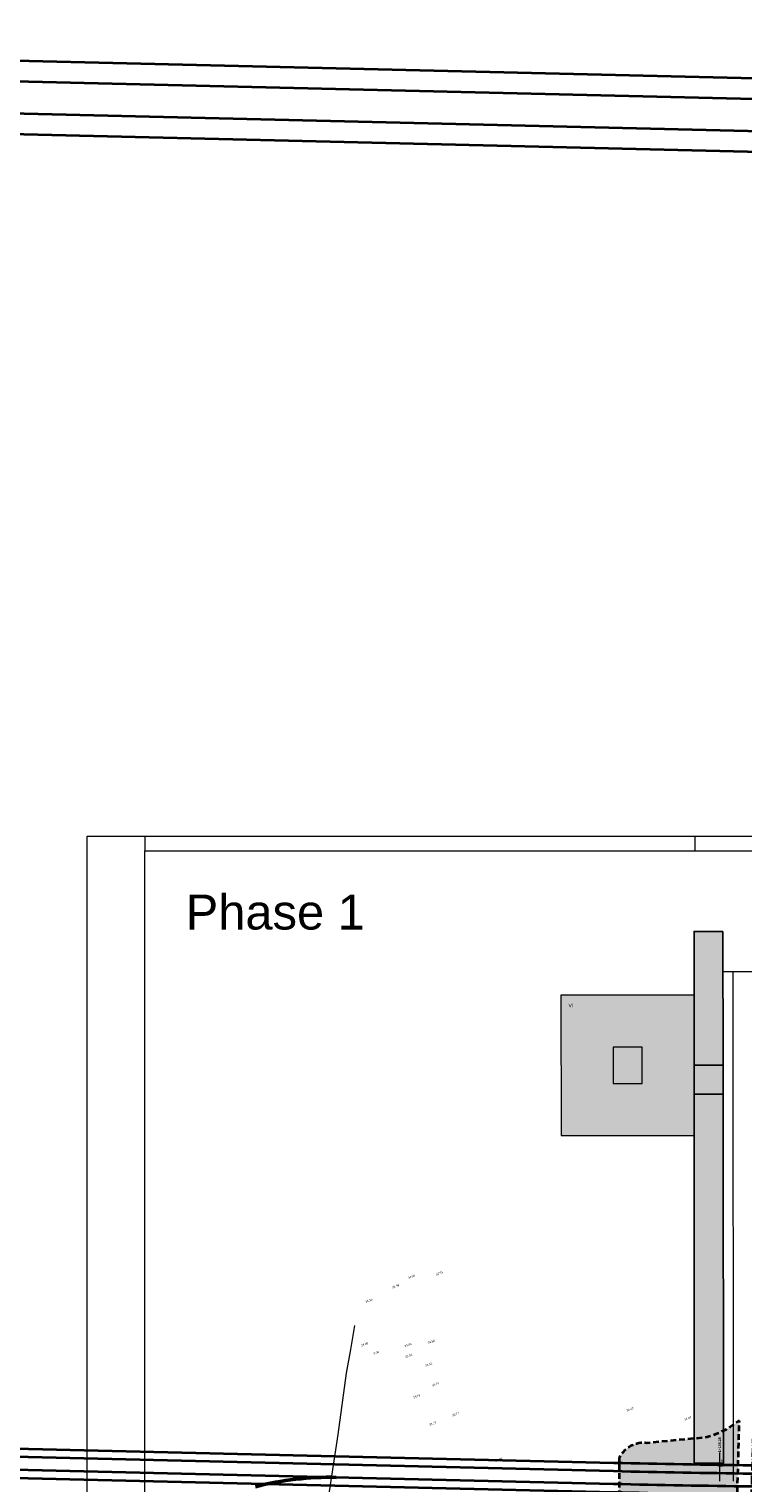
# Model space of a CAD drawing. Header units: metres. Extents: x -5569892 to 1712241, y -5568463 to 2085.
# Tile 46 of 68: x -344 to -221, y 15 to 267. Entities that reach past the tile are written whole.
import ezdxf

# ---------------------------------------------------------------- set-up
doc = ezdxf.new("R2010")
doc.units = ezdxf.units.M
doc.header["$LTSCALE"] = 0.5
for name, pattern in [('9201', [3, 2, -0.9999999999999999]), ('ISO-02 Strichlinie', [3.81, 3.048, -0.7619999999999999]), ('ISO-10 Strichpunktlinie', [4.699, 3.048, -0.7619999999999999, 0.1270000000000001, -0.7619999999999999])]:
    doc.linetypes.add(name, pattern=pattern)
for name, color, linetype, lineweight in [('01.01_Text-Beschriftung Geschosse', 7, 'Continuous', 25), ('02.00_Gebäude-Dachlinien Neubau etc', 7, 'Continuous', 9), ('02.02_Nutzung. Gebäude-Gewerbe Neubau', 7, 'Continuous', 9), ('30 -39 Baustelle- Fläche', 7, 'Continuous', 15), ('70 -74 Zeichnungsblatt- 4 Plankopf Linie', 7, 'Continuous', 13), ('99.02_Vermesserplan-Höhe SWP', 7, 'Continuous', 18), ('99.02_Vermesserplan-Linie Zaun', 7, 'Continuous', 18), ('99.04_Erschließung_VP-KRA_S-LP-Krampnitz 1.BA$0$S-Beschriftung-2', 7, 'Continuous', 20), ('99.04_Erschließung_VP-S-Borde-Kantenstein', 7, 'Continuous', 25), ('Keine', 7, 'Continuous', 9)]:
    doc.layers.add(name, color=color, linetype=linetype, lineweight=lineweight)
for name, color, linetype, lineweight, true_color in [('99.04_1.BA Verkehrsanlagen-Achse', 1, 'Continuous', 20, 0xff0000), ('99.04_Erschließung_VP-KRA_S-LP-Krampnitz 1.BA$0$S-Achse', 1, 'Continuous', 20, 0xff0000), ('99.04_Erschließung_VP-S-Achse', 1, 'Continuous', 20, 0xff0000), ('99.04_Erschließung_VP-S-Farben-Gehweg-Betonsteinpflaster', 7, 'Continuous', 25, 0xffd6a8), ('99.04_Erschließung_VP-S-Farben-Grünflächen', 7, 'Continuous', 25, 0xc2e687), ('99.04_Gleisplanung VP 02_23-EB-1236L-A-FAHRKANTE', 150, 'Continuous', 35, 0x007fff), ('99.04_Gleisplanung VP 02_23-EB-1236R-A-FAHRKANTE', 150, 'Continuous', 35, 0x007fff), ('99.04_Gleisplanung VP 02_23-SB-460Y-003-LIN-SCHIENE', 150, 'Continuous', 50, 0x007fff)]:
    doc.layers.add(name, color=color, linetype=linetype, lineweight=lineweight, true_color=true_color)
doc.styles.add('Arial', font='arial.ttf')
doc.styles.add('Arial (bold)', font='arialbd.ttf')

# ---------------------------------------------------------------- blocks, each defined once
blk = doc.blocks.new('_23-07-06_Massenplan_TB_Weiterführende Schule (3D)')
at = {"layer": '02.02_Nutzung. Gebäude-Gewerbe Neubau', "linetype": 'Continuous', "lineweight": 0}
blk.add_hatch(color=9, dxfattribs=at).paths.add_polyline_path([(-252.4374093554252, 75.563225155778), (-229.4374174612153, 75.58253432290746), (-229.4577760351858, 99.83252577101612), (-252.4577679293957, 99.81321661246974)])
at = {"layer": '99.04_Erschließung_VP-S-Farben-Gehweg-Betonsteinpflaster', "linetype": 'Continuous', "lineweight": 0, "true_color": 0xffd6a8}
blk.add_hatch(color=41, dxfattribs=at).paths.add_polyline_path([(-229.4476152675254, 87.72539159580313), (-229.4434175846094, 82.72539335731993), (-224.4436554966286, 82.72959080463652), (-224.4476170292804, 87.7295892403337)])
at = {"layer": '99.04_Erschließung_VP-S-Farben-Grünflächen', "linetype": 'Continuous', "lineweight": 0, "true_color": 0xc2e687}
for points in [[(-224.46701631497, 110.8367183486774), (-229.4670145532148, 110.8325206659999), (-229.4476152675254, 87.72539159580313), (-224.4476170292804, 87.7295892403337)], [(-224.4434193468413, 82.72959100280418), (-229.4434140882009, 82.72539336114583), (-229.4434238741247, 18.88848074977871), (-224.3898259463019, 18.89272343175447)]]:
    blk.add_hatch(color=71, dxfattribs=at).paths.add_polyline_path(points)
at = {"layer": '02.00_Gebäude-Dachlinien Neubau etc', "flags": 128}
blk.add_lwpolyline([(-243.4449682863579, 84.57077774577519), (-238.4449700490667, 84.57497539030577), (-238.4502171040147, 90.82497318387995), (-243.4502153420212, 90.82077554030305)], close=True, dxfattribs=at)
at = {"layer": '02.02_Nutzung. Gebäude-Gewerbe Neubau', "flags": 128}
blk.add_lwpolyline([(-252.4374093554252, 75.563225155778), (-229.4374174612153, 75.58253432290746), (-229.4577760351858, 99.83252577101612), (-252.4577679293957, 99.81321661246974)], close=True, dxfattribs=at)
at = {"layer": '99.02_Vermesserplan-Linie Zaun', "color": 7, "linetype": 'Continuous', "lineweight": 18}
for p, q in [((-288.778848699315, 38.58518156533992), (-288.1036361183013, 42.68431430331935)), ((-289.5489049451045, 34.48623785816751), (-288.778848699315, 38.58518156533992)), ((-290.9578358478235, 23.88850589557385), (-289.5489049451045, 34.48623785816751)), ((-292.8637979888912, 11.35691881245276), (-290.9578358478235, 23.88850589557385))]:
    blk.add_line(p, q, dxfattribs=at)
at = {"layer": '99.04_1.BA Verkehrsanlagen-Achse', "linetype": 'Continuous', "lineweight": 20}
blk.add_line((14.28878464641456, 104.0371536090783), (-224.4611430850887, 103.836717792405), dxfattribs=at)
at = {"layer": '99.04_Erschließung_VP-KRA_S-LP-Krampnitz 1.BA$0$S-Achse', "linetype": 'Continuous'}
for p, q in [((14.28878468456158, 104.0371535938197), (-224.4611431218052, 103.8367177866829)), ((-222.6372072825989, 15.77428168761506), (-222.7111401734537, 103.8381869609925))]:
    blk.add_line(p, q, dxfattribs=at)
at = {"layer": '99.04_Erschließung_VP-KRA_S-LP-Krampnitz 1.BA$0$S-Beschriftung-2', "linetype": 'Continuous'}
blk.add_line((-225.0570866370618, 20.77499713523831), (-225.0570875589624, 15.77499713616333), dxfattribs=at)
at = {"layer": '99.04_Erschließung_VP-S-Achse', "linetype": 'Continuous'}
for p, q in [((14.28878468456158, 104.0371535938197), (-224.4611431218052, 103.8367177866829)), ((-222.6372072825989, 15.77428168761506), (-222.7111401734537, 103.8381869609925))]:
    blk.add_line(p, q, dxfattribs=at)
at = {"layer": '99.04_Erschließung_VP-S-Borde-Kantenstein', "lineweight": 9}
for p, q in [((-229.4476117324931, 87.72539159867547), (-224.4478531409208, 87.72958904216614)), ((-229.4434140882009, 82.72539336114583), (-224.4436554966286, 82.72959080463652))]:
    blk.add_line(p, q, dxfattribs=at)
at = {"layer": '99.04_Erschließung_VP-S-Farben-Gehweg-Betonsteinpflaster', "flags": 128}
blk.add_lwpolyline([(-229.4476152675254, 87.72539159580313), (-229.4434175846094, 82.72539335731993), (-224.4436554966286, 82.72959080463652), (-224.4476170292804, 87.7295892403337)], close=True, dxfattribs=at)
at = {"layer": '99.04_Erschließung_VP-S-Farben-Grünflächen', "flags": 128}
for points in [[(-224.46701631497, 110.8367183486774), (-229.4670145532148, 110.8325206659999), (-229.4476152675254, 87.72539159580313), (-224.4476170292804, 87.7295892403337)], [(-224.4434193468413, 82.72959100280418), (-229.4434140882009, 82.72539336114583), (-229.4434238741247, 18.88848074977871), (-224.3898259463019, 18.89272343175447)]]:
    blk.add_lwpolyline(points, close=True, dxfattribs=at)
at = {"layer": '99.04_Gleisplanung VP 02_23-EB-1236L-A-FAHRKANTE', "flags": 128}
for points in [[(562.054785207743, 14.66357436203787), (-195.6767769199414, 14.71251310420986, -0.005965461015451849), (-243.3691821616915, 15.28463055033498), (-544.421406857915, 22.48900882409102)], [(562.0546754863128, 13.22887045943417), (-195.6768878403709, 13.27780679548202), (-195.6768879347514, 13.27780679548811, -0.005965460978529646), (-243.4035246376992, 13.85033473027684), (-243.4035247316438, 13.85033473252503), (-243.4035247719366, 13.85033473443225), (-544.4557500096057, 21.05471206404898, -0.0001531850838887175)]]:
    blk.add_lwpolyline(points, format="xyb", dxfattribs=at)
at = {"layer": '99.04_Gleisplanung VP 02_23-EB-1236R-A-FAHRKANTE', "flags": 128}
for points in [[(563.0160730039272, 18.31275983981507), (-195.6329211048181, 18.36176344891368), (-195.632921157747, 18.36176344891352, -0.005965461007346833), (-243.3253258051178, 18.93388033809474), (-544.4057281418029, 26.13893524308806)], [(563.0159632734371, 16.87805594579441), (-195.6330320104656, 16.92705714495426, -0.005965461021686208), (-243.3596684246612, 17.49958452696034), (-544.4400713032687, 24.70463848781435)]]:
    blk.add_lwpolyline(points, format="xyb", dxfattribs=at)
at = {"layer": '99.04_Gleisplanung VP 02_23-SB-460Y-003-LIN-SCHIENE'}
blk.add_arc((-292.4931068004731, -34.26232273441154), 50.72324774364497, 88.62901267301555, 104.5502216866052, dxfattribs=at)
at = {"layer": '01.01_Text-Beschriftung Geschosse', "color": 7, "insert": (-251.1452204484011, 98.33863089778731), "char_height": 0.6041319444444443, "width": 6.231750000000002, "attachment_point": 1, "rotation": 0.0481014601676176, "line_spacing_factor": 4, "style": 'Arial'}
blk.add_mtext('VI', dxfattribs=at)
at = {"layer": '99.02_Vermesserplan-Höhe SWP', "color": 7, "char_height": 0.36, "rotation": 20.70020901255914, "line_spacing_factor": 0.251004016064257, "style": 'Arial'}
for s, insert, attachment_point in [('34.00', (-277.7087070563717, 51.36357818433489), 6), ('33.91', (-274.0633260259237, 51.5217994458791), 4), ('33.98', (-281.6205995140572, 49.28267056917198), 4), ('34.10', (-286.2413316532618, 46.79426669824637), 4), ('33.88', (-275.5275157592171, 39.8601533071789), 1), ('34.08', (-286.4715210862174, 39.62238576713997), 2), ('0.00', (-283.9908531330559, 38.35541156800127), 3), ('33.95', (-278.3170167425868, 39.5565602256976), 6), ('33.81', (-278.1816257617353, 37.68467843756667), 6), ('33.81', (-275.9125214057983, 35.73374881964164), 4), ('33.76', (-274.705235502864, 32.34221394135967), 4), ('33.76', (-276.8107836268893, 30.68237693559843), 6), ('33.77', (-271.3192279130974, 27.3178476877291), 1), ('34.42', (-241.168896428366, 28.18311240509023), 1), ('33.77', (-274.0253869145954, 25.95987107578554), 6), ('34.07', (-230.0432892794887, 27.04693940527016), 3), ('33.88', (-262.6837502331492, 19.8813707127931), 3)]:
    blk.add_mtext(s, dxfattribs=dict(at, insert=insert, attachment_point=attachment_point))
at = {"layer": '99.04_Erschließung_VP-KRA_S-LP-Krampnitz 1.BA$0$S-Beschriftung-2', "char_height": 0.45, "rotation": 89.99998943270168, "line_spacing_factor": 1.012096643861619, "style": 'Arial (bold)'}
for s, insert, attachment_point in [('1+166.15', (-225.0570866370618, 20.77499713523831), 4), ('R=∞', (-224.9436439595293, 18.27499711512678), 1)]:
    blk.add_mtext(s, dxfattribs=dict(at, insert=insert, attachment_point=attachment_point))
blk = doc.blocks.new('Gruppe-489')
at = {"layer": '30 -39 Baustelle- Fläche', "linetype": 'Continuous', "lineweight": 0, "transparency": 33554505}
h = blk.add_hatch(color=255, dxfattribs=at)
edge = h.paths.add_edge_path()
edge.add_arc((-190.6010017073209, -54.96252978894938), 53.37301022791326, 124.00787733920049, 129.021729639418, ccw=False)
edge.add_line((-220.4528934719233, -10.71840273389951), (-220.5391147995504, -10.6657204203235))
edge.add_arc((-219.4687823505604, -6.153735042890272), 4.637199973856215, 203.4799153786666, 256.6549774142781, ccw=False)
edge.add_line((-223.722021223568, -8.001323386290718), (-224.0099904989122, 0.9314834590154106))
edge.add_line((-224.0099904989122, 0.931483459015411), (-224.0099904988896, 0.9314834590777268))
edge.add_arc((-212.6846498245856, -3.174463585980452), 12.04666520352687, 142.5637391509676, 160.0721342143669, ccw=False)
edge.add_line((-222.2500642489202, 4.148444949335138), (-222.2500642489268, 4.148444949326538))
edge.add_line((-222.2500642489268, 4.148444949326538), (-221.6360760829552, 26.27154461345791))
edge.add_arc((-231.8471444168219, 39.12911567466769), 16.4189844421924, 286.3546258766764, 308.4554698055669, ccw=False)
edge.add_line((-227.2238595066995, 23.37448820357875), (-237.5555113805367, 22.3832424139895))
edge.add_arc((-238.1607597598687, 17.66620027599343), 4.755713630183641, 82.68827280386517, 152.8128036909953)
edge.add_line((-242.3910550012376, 19.83908184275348), (-242.4912663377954, 3.989663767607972))
edge.add_line((-242.4912663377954, 3.989663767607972), (-242.5713376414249, -13.28225690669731))
edge.add_line((-242.5713376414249, -13.28225690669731), (-241.6132487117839, -13.42206403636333))
edge.add_line((-241.6132487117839, -13.42206403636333), (-241.6276335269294, -17.63732371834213))
edge.add_line((-241.6276335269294, -17.63732371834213), (-232.2807374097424, -18.0005861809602))
edge.add_arc((-232.7494304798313, -21.71407487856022), 3.742949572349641, 54.97103794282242, 82.80652505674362, ccw=False)
edge.add_line((-230.6010132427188, -18.64911568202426), (-229.068609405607, -21.03493739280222))
edge.add_arc((-213.5931518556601, -25.68076091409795), 16.15776787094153, 131.0557129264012, 163.2899337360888, ccw=False)
h = blk.add_hatch(color=255, dxfattribs=at)
edge = h.paths.add_edge_path()
edge.add_arc((-35.86757440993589, -46.11475101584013), 70.95550183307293, 118.5240215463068, 124.0363419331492)
edge.add_line((-75.58269126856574, 12.68484705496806), (-82.73684278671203, 6.229051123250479))
edge.add_line((-82.73684278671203, 6.229051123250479), (-89.95767006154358, -1.309999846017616))
edge.add_line((-89.95767006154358, -1.309999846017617), (-93.54505155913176, -4.858236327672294))
edge.add_arc((-110.5149631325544, 12.56595778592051), 24.32242667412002, 296.27209276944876, 314.24327269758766, ccw=False)
edge.add_arc((-112.5868538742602, 18.57889688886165), 30.64187323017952, 272.5360725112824, 294.769184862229, ccw=False)
edge.add_line((-111.231001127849, -12.03296451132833), (-120.0596494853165, -11.87609270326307))
edge.add_line((-120.0596494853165, -11.87609270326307), (-139.0522190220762, -11.51215725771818))
edge.add_line((-139.0522190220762, -11.51215725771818), (-155.595940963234, -11.37190662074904))
edge.add_line((-155.595940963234, -11.37190662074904), (-174.6679697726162, -11.62066338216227))
edge.add_line((-174.6679697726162, -11.62066338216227), (-191.8998468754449, -11.88921261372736))
edge.add_line((-191.8998468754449, -11.88921261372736), (-201.9391066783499, -12.26175710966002))
edge.add_line((-201.9391066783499, -12.26175710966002), (-208.5778893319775, -13.09014140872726))
edge.add_arc((-205.3354610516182, -29.55001757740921), 16.77619935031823, 101.1440005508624, 124.8544642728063)
edge.add_arc((-207.761470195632, -22.42293992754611), 9.765801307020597, 137.1656957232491, 174.3874243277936)
edge.add_line((-217.4804538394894, -21.46783150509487), (-218.0888222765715, -26.49330814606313))
edge.add_line((-218.0888222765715, -26.49330814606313), (-219.4745645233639, -40.84734468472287))
edge.add_line((-219.4745645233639, -40.84734468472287), (-220.1367228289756, -49.46499846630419))
edge.add_line((-220.1367228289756, -49.46499846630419), (-220.4176406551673, -52.47467769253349))
edge.add_line((-220.4176406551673, -52.47467769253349), (-230.5425381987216, -52.47659661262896))
edge.add_line((-230.5425381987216, -52.47659661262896), (-230.0583848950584, -47.31923588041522))
edge.add_line((-230.0583848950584, -47.31923588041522), (-229.1403537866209, -35.78830642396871))
edge.add_line((-229.1403537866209, -35.78830642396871), (-229.0859382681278, -28.51277298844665))
edge.add_line((-229.0859382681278, -28.51277298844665), (-229.3865870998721, -23.45785280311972))
edge.add_line((-229.3865870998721, -23.45785280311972), (-229.0686094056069, -21.03493739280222))
edge.add_arc((-213.5931518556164, -25.68076091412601), 16.15776787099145, 131.0557129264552, 163.2899337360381, ccw=False)
edge.add_arc((-190.6010015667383, -54.96252996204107), 53.37301045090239, 120.7038033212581, 129.0217296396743, ccw=False)
edge.add_line((-217.8532603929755, -9.071434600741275), (-217.8532603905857, -9.071434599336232))
edge.add_arc((-206.541107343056, -28.31188387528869), 22.31949136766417, 97.58321290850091, 120.4528038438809, ccw=False)
edge.add_line((-209.4865206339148, -6.187593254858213), (-209.4865206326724, -6.187593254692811))
edge.add_line((-209.4865206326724, -6.187593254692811), (-201.4567140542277, -5.31370943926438))
edge.add_line((-201.4567140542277, -5.31370943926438), (-192.5565850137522, -4.971157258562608))
edge.add_line((-192.5565850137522, -4.971157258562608), (-180.0254831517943, -4.711621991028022))
edge.add_line((-180.0254831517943, -4.711621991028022), (-162.6154168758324, -4.56334816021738))
edge.add_line((-162.6154168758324, -4.56334816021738), (-147.7874442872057, -4.344285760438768))
edge.add_line((-147.7874442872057, -4.344285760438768), (-131.8932709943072, -4.587789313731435))
edge.add_line((-131.8932709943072, -4.587789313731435), (-117.5017487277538, -4.83444207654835))
edge.add_line((-117.5017487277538, -4.83444207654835), (-109.203821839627, -4.997447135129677))
edge.add_line((-109.203821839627, -4.997447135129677), (-109.2038218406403, -4.997447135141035))
edge.add_arc((-109.340026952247, 7.153754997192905), 12.15196548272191, 270.6422122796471, 290.8939784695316)
edge.add_line((-105.0061522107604, -4.199121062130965), (-105.0061522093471, -4.199121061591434))
edge.add_line((-105.0061522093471, -4.199121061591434), (-105.0061522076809, -4.199121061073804))
edge.add_arc((-109.9263743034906, 11.63881926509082), 16.5845994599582, 287.2579544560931, 312.8345690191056)
edge.add_line((-98.65077261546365, -0.5229958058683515), (-98.65077261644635, -0.5229958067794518))
edge.add_line((-98.65077261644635, -0.5229958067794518), (-95.02332566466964, 3.074813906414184))
edge.add_line((-95.02332566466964, 3.074813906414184), (-90.14185756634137, 8.594516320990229))
edge.add_line((-90.14185756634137, 8.594516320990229), (-86.35295867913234, 12.5611331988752))
edge.add_line((-86.35295867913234, 12.5611331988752), (-82.33820205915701, 16.22795801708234))
edge.add_line((-82.33820205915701, 16.22795801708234), (-69.7507541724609, 16.22795801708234))
at = {"layer": '30 -39 Baustelle- Fläche', "linetype": 'Continuous', "lineweight": 0, "true_color": 0xeeeeee, "transparency": 33554687}
blk.add_hatch(color=7, dxfattribs=at).paths.add_polyline_path([(-230.5425381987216, -52.47659661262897), (-231.2486013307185, -59.99781405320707), (-232.5412339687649, -78.2092226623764), (-237.332170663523, -106.70723692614), (-247.1064933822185, -112.7054254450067), (-253.1412261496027, -115.7938567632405), (-229.3184470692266, -122.7621026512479), (-229.3478329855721, -122.3893546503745), (-228.4727264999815, -112.1122460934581), (-228.1834647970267, -105.3615510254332), (-227.8520398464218, -100.5058561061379), (-227.3411471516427, -92.3786858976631), (-226.8178220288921, -79.23126829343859), (-225.8956886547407, -69.55579571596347), (-223.6387651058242, -64.6044084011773), (-221.3972972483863, -59.83568986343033), (-220.8655805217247, -57.27378684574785), (-220.4176406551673, -52.4746776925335)])
at = {"layer": '30 -39 Baustelle- Fläche', "color": 160, "linetype": '9201', "lineweight": 35, "transparency": 33554687, "flags": 128}
for points in [[(-82.33820205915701, 16.22795801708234), (-80.47239237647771, 17.93207059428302, -0.0406730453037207), (-70.97909525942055, 23.59585199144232, -0.03475555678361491), (-58.8744940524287, 28.42070092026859), (-49.43781070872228, 30.89748985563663), (-43.06040012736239, 32.36047891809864), (-35.50716228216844, 33.99639253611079, 0.06178516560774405), (-27.4495765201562, 36.95258138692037, 0.07137075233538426), (-18.72182307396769, 43.40740592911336), (-13.68526934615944, 48.21941335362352), (-9.119547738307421, 52.84615922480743), (-3.239000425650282, 58.73088877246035), (6.31209133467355, 67.73427310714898), (12.13871321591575, 72.97091848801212), (20.01275102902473, 79.6789378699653), (28.26759813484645, 86.58805046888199), (34.0334493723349, 91.1745247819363), (42.94591408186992, 89.60491956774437), (33.78644830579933, 82.21441665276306), (30.25712620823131, 79.23665608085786), (13.8718956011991, 65.09766203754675), (3.152909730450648, 55.3703120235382), (-8.51590785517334, 43.56198625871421), (-15.4205631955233, 37.09616438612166), (-21.09554883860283, 32.74737387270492, -0.09812616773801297), (-33.52656050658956, 27.32684608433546), (-43.46832464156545, 25.07834872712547, 0.03783692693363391), (-59.44002562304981, 20.81075073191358, 0.0398179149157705), (-69.7507541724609, 16.22795801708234)], [(-224.2054538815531, -13.49665207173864, -0.02188054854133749), (-220.4528934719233, -10.71840273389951), (-220.5391147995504, -10.6657204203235, -0.2362750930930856), (-223.722021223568, -8.001323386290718), (-224.0099904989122, 0.931483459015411), (-224.0099904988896, 0.9314834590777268, -0.07654375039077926), (-222.2500642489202, 4.148444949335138), (-222.2500642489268, 4.148444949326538), (-221.6360760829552, 26.27154461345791, -0.09673316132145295), (-227.2238595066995, 23.37448820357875), (-237.5555113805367, 22.3832424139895, 0.315896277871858), (-242.3910550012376, 19.83908184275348), (-242.4912663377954, 3.989663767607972), (-242.5713376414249, -13.28225690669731), (-241.6132487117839, -13.42206403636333), (-241.6276335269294, -17.63732371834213), (-232.2807374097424, -18.0005861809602, -0.1220559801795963), (-230.6010132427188, -18.64911568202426), (-229.068609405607, -21.03493739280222, -0.1415831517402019)], [(-69.7507541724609, 16.22795801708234, 0.02405667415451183), (-75.58269126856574, 12.68484705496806), (-82.73684278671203, 6.229051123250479), (-89.95767006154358, -1.309999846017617), (-93.54505155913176, -4.858236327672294, -0.07857517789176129), (-99.74901835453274, -9.244014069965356, -0.09731572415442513), (-111.231001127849, -12.03296451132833), (-120.0596494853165, -11.87609270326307), (-139.0522190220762, -11.51215725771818), (-155.595940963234, -11.37190662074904), (-174.6679697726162, -11.62066338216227), (-191.8998468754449, -11.88921261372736), (-201.9391066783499, -12.26175710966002), (-208.5778893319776, -13.09014140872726, 0.1038271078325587), (-214.9229562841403, -15.78336221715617, 0.1638536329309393), (-217.4804538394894, -21.46783150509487), (-218.0888222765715, -26.49330814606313), (-219.4745645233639, -40.84734468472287), (-220.1367228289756, -49.46499846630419), (-220.4176406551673, -52.47467769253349), (-230.5425381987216, -52.47659661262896), (-230.0583848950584, -47.31923588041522), (-229.1403537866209, -35.78830642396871), (-229.0859382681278, -28.51277298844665), (-229.3865870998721, -23.45785280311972), (-229.0686094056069, -21.03493739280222, -0.1415831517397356), (-224.2054538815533, -13.49665207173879, -0.03630974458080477), (-217.8532603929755, -9.071434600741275), (-217.8532603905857, -9.071434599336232, -0.1001199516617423), (-209.4865206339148, -6.187593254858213), (-209.4865206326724, -6.187593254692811), (-201.4567140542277, -5.31370943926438), (-192.5565850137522, -4.971157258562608), (-180.0254831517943, -4.711621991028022), (-162.6154168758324, -4.56334816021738), (-147.7874442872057, -4.344285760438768), (-131.8932709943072, -4.587789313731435), (-117.5017487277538, -4.83444207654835), (-109.203821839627, -4.997447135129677), (-109.2038218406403, -4.997447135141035, 0.08859571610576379), (-105.0061522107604, -4.199121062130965), (-105.0061522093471, -4.199121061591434), (-105.0061522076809, -4.199121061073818, 0.1120646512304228), (-98.65077261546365, -0.5229958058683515), (-98.65077261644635, -0.5229958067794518), (-95.02332566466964, 3.074813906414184), (-90.14185756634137, 8.594516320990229), (-86.35295867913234, 12.5611331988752), (-82.33820205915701, 16.22795801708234)]]:
    blk.add_lwpolyline(points, format="xyb", close=True, dxfattribs=at)
at = {"layer": '30 -39 Baustelle- Fläche', "color": 160, "linetype": 'Continuous', "lineweight": 35, "flags": 128}
blk.add_lwpolyline([(-230.5425381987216, -52.47659661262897), (-231.2486013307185, -59.99781405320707), (-232.5412339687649, -78.2092226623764), (-237.332170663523, -106.70723692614), (-247.1064933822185, -112.7054254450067), (-253.1412261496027, -115.7938567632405), (-229.3184470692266, -122.7621026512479), (-229.3478329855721, -122.3893546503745), (-228.4727264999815, -112.1122460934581), (-228.1834647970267, -105.3615510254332), (-227.8520398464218, -100.5058561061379), (-227.3411471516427, -92.3786858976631), (-226.8178220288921, -79.23126829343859), (-225.8956886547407, -69.55579571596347), (-223.6387651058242, -64.6044084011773), (-221.3972972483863, -59.83568986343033), (-220.8655805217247, -57.27378684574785), (-220.4176406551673, -52.4746776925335)], close=True, dxfattribs=at)
blk = doc.blocks.new('Gruppe-496')
at = {"layer": '30 -39 Baustelle- Fläche', "color": 92, "linetype": 'ISO-10 Strichpunktlinie', "lineweight": 35, "flags": 128}
blk.add_lwpolyline([(-220.6488373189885, -7.883052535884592), (-220.8433773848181, -7.761950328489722), (-221.1947131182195, -7.385528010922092), (-221.2433175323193, -7.300425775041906), (-221.492579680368, 0.4316859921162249), (-221.0534897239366, 1.403937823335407), (-219.770567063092, 3.375006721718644), (-219.1360760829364, 26.23685971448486), (-219.1360760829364, 50.54209387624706), (-132.4999999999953, 37.49999999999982), (-63.57629475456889, 37.49999999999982), (-63.57629475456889, 29.57967161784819), (-72.08017353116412, 25.84273071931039), (-77.12286586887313, 23.10573506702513), (-82.02732332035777, 19.90248534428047), (-90.03569611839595, 12.327511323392), (-96.11814082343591, 5.609314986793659), (-100.697879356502, 1.004430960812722), (-101.7420685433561, 0.179693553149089), (-102.8553429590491, -0.537531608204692), (-104.5993719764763, -1.395544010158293), (-105.808916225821, -1.831047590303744), (-106.9059077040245, -2.180109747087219), (-108.5641172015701, -2.459469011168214), (-110.1657847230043, -2.478067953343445), (-115.3385231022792, -2.37645431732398), (-124.6539578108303, -2.211494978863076), (-130.7680731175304, -2.106706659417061), (-138.0224229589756, -1.993595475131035), (-147.0564121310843, -1.855192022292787), (-155.2350022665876, -1.954040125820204), (-162.6445274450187, -2.063505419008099), (-171.7247373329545, -2.14083754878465), (-183.1331762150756, -2.275386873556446), (-197.0877084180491, -2.643702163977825), (-201.6402523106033, -2.818922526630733), (-209.9109572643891, -3.719023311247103), (-214.6329917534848, -4.835318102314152), (-219.0505528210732, -6.870477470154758)], close=True, dxfattribs=at)
for points in [[(0.2640000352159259, -120.8361554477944), (0.2640000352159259, -2.139541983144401), (-29.42099996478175, -2.139541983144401), (-36.88545038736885, 13.26982099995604), (-70.84270669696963, 13.26982099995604), (-76.66766601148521, 8.351855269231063), (-81.00134540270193, 4.441209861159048), (-85.563593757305, -0.3220979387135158), (-91.62645155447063, -6.42354509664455), (-95.06441562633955, -9.365235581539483), (-100.675832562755, -12.34543063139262), (-103.5898620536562, -13.31141105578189), (-107.3512451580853, -14.13981697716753), (-110.1107079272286, -14.46111220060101), (-111.17960796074, -14.52427073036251), (-114.2616667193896, -14.46950717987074), (-122.1797210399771, -14.3259202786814), (-148.0189380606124, -13.92638299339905), (-183.238843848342, -14.24463244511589), (-201.750697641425, -14.74755721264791), (-207.9600061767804, -15.52235192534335), (-212.9885529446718, -17.49255252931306), (-213.1298524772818, -17.58519480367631), (-214.3221931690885, -19.38465426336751), (-215.317958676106, -24.34421929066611), (-217.3755916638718, -46.03054639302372), (-217.9185747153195, -52.69550307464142), (-218.400264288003, -57.64838990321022), (-219.0173952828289, -60.62183361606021), (-223.4524789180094, -70.20514429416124), (-224.4078829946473, -81.27391417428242), (-225.7845587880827, -107.5372289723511)], [(-225.7845587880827, -107.5372289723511), (-225.7853686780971, -107.5526795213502), (-226.6088314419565, -119.626779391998), (-69.44929069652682, -170.9841022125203), (-67.43912998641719, -165.6133738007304), (-41.29999999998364, -171.8999999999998), (-28.65228696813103, -171.0108412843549), (-5.88434157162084, -155.1891187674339), (0.2640000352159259, -141.0984058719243), (0.2640000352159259, -120.8361554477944)]]:
    blk.add_lwpolyline(points, dxfattribs=at)
at = {"layer": '30 -39 Baustelle- Fläche', "color": 92, "char_height": 0.6041319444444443, "attachment_point": 2, "line_spacing_factor": 0.9712426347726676, "style": 'Arial'}
for insert, rotation in [((-172.8406214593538, 43.10854549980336), 351.4390432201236), ((-217.9513293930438, 28.87991028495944), 90), ((-69.49913802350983, 28.50505547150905), 25.228799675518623), ((-96.47588041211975, 7.161329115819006), 47.71152103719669), ((-76.25599732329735, 7.152049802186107), 43.115001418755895), ((-34.50493958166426, 6.969424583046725), 296.4760989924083), ((-198.7699519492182, -1.563068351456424), 3.5263809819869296), ((-215.2509833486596, -35.66620629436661), 84.57991183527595), ((0.626446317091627, -49.8783713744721), 90), ((-224.6815317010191, -101.3855863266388), 86.75980160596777), ((-11.45780353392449, -170.5122918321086), 346.5741907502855)]:
    blk.add_mtext('Reptilienschutzzaun Bestand', dxfattribs=dict(at, insert=insert, rotation=rotation))
at = {"layer": '30 -39 Baustelle- Fläche', "color": 92, "insert": (-196.3590449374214, -15.40686830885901), "char_height": 0.6041319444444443, "attachment_point": 2, "line_spacing_factor": 0.9712426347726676, "style": 'Arial'}
blk.add_mtext('Reptilienschutzzaun Bestand', dxfattribs=at)
blk = doc.blocks.new('_BE Phase 1 (3D)')
at = {"layer": 'Keine', "color": 7, "transparency": 33554687}
blk.add_blockref('Gruppe-489', (0, 0), dxfattribs=at)
at = {"layer": 'Keine', "color": 7}
blk.add_blockref('Gruppe-496', (0, 0), dxfattribs=at)
blk = doc.blocks.new('Plankopf')
at = {"layer": '70 -74 Zeichnungsblatt- 4 Plankopf Linie', "color": 7, "linetype": 'ISO-02 Strichlinie', "lineweight": 5, "transparency": 33554687}
for p, q in [((-0.5745, 0.4205), (-0.5745, 0.4155)), ((-0.3845, 0.4205), (-0.3845, 0.4155))]:
    blk.add_line(p, q, dxfattribs=at)
at = {"layer": '70 -74 Zeichnungsblatt- 4 Plankopf Linie', "transparency": 33554687, "flags": 128}
for points in [[(-0.5945, 0.4205), (0.5945, 0.4205), (0.5945, -0.4205), (-0.5945, -0.4205)], [(-0.5745, -0.4155), (-0.5745, 0.4155), (0.5895, 0.4155), (0.5895, -0.4155)]]:
    blk.add_lwpolyline(points, close=True, dxfattribs=at)
at = {"layer": '70 -74 Zeichnungsblatt- 4 Plankopf Linie', "color": 0, "flags": 1}
for tag in ['AR_Genehmigt_-_Datum', 'Auto_Generate_Page_Number', 'Auto_Total_Num_Sheets', 'Architekt', 'Architekt_Zusatz_-1-', 'Teil', 'Total_Num_Sheets', 'Tragwerksplanung', 'Tragwerksplanung_Zusatz_-1-', 'TGA', 'TGA_Zusatz_-1-', 'Scale', 'Sheet_Number', 'Sheet_Title', 'Status', 'Zone', 'Zone', 'Zone', 'Zone', 'Zone', 'Zone', 'Zone', 'Geschäftszeichen', 'Current_Plot_Date', 'Gewerk', 'Landschaftsarchitekt', 'Landschaftsarchitekten_Zusatz-1-', 'Papiermaße', 'Number', 'Publish_Date', 'Number', 'Publish_Date', 'Number', 'Publish_Date', 'Number', 'Publish_Date', 'Number', 'Publish_Date', 'Number', 'Publish_Date', 'Planungsgrundlagen', 'Plot_Date_Format', 'BH_Genehmigt_-_Datum', 'Ebene', 'Page_Number', 'Plannummer_Fachplaner', 'File_Name', 'File_Name_Include_Path', 'Projektname_Zusatz', 'Höhe_üNHN', 'Leistungsphase', 'Number', 'Publish_Date', 'Recipients', 'Recipients', 'Recipients', 'Recipients', 'Recipients', 'Recipients', 'Project_Date', 'Project_ID', 'Project_Name', 'Recipients', 'Date', 'Note', 'Date', 'Note', 'Date', 'Note', 'Date', 'Note', 'Date', 'Note', 'Date', 'Note', 'Format', 'Date', 'Date', 'Note']:
    blk.add_attdef(tag, (-0.5945, -0.4205), '', height=0.00018, dxfattribs=at)
blk = doc.blocks.new('_23-07-06_Massenplan_TB_Weiterführende Schule-3 (3D)')
at = {"layer": '99.04_Gleisplanung VP 02_23-EB-1236L-A-FAHRKANTE', "flags": 128}
for points in [[(-195.6767769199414, 14.71251310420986, -0.005965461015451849), (-243.3691821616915, 15.28463055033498), (-544.421406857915, 22.48900882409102)], [(-195.6768879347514, 13.27780679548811, -0.005965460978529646), (-243.4035246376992, 13.85033473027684), (-243.4035247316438, 13.85033473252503), (-243.4035247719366, 13.85033473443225), (-544.4557500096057, 21.05471206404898, -0.0001531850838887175)]]:
    blk.add_lwpolyline(points, format="xyb", dxfattribs=at)
at = {"layer": '99.04_Gleisplanung VP 02_23-EB-1236R-A-FAHRKANTE', "flags": 128}
for points in [[(-195.632921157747, 18.36176344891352, -0.005965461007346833), (-243.3253258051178, 18.93388033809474), (-544.4057281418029, 26.13893524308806)], [(-195.6330320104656, 16.92705714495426, -0.005965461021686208), (-243.3596684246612, 17.49958452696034), (-544.4400713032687, 24.70463848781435)]]:
    blk.add_lwpolyline(points, format="xyb", dxfattribs=at)

msp = doc.modelspace()

# ---------------------------------------------------------------- block references
at = {"layer": 'Keine', "color": 1}
msp.add_blockref('_23-07-06_Massenplan_TB_Weiterführende Schule (3D)', (0, 0), dxfattribs=at)

# ---------------------------------------------------------------- next in the draw order: block references
msp.add_blockref('_BE Phase 1 (3D)', (0, 0), dxfattribs=at)

# ---------------------------------------------------------------- next in the draw order: block references
at = {"layer": '70 -74 Zeichnungsblatt- 4 Plankopf Linie', "xscale": 500, "yscale": 500, "zscale": 500}
msp.add_blockref('Plankopf', (-37.09338675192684, -82.94822177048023), dxfattribs=at)

# ---------------------------------------------------------------- next in the draw order: block references
at = {"layer": 'Keine', "color": 1, "xscale": 2.5, "yscale": 2.5, "zscale": 2.5}
msp.add_blockref('_23-07-06_Massenplan_TB_Weiterführende Schule-3 (3D)', (784.9926191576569, 201.5132302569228), dxfattribs=at)

# ---------------------------------------------------------------- next in the draw order: texts
at = {"layer": 'Keine', "color": 7, "insert": (-317.310709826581, 111.0895744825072), "char_height": 6.041319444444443, "attachment_point": 7, "line_spacing_factor": 0.9708908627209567, "style": 'Arial'}
msp.add_mtext('Phase 1', dxfattribs=at)

doc.saveas('drawing.dxf')
